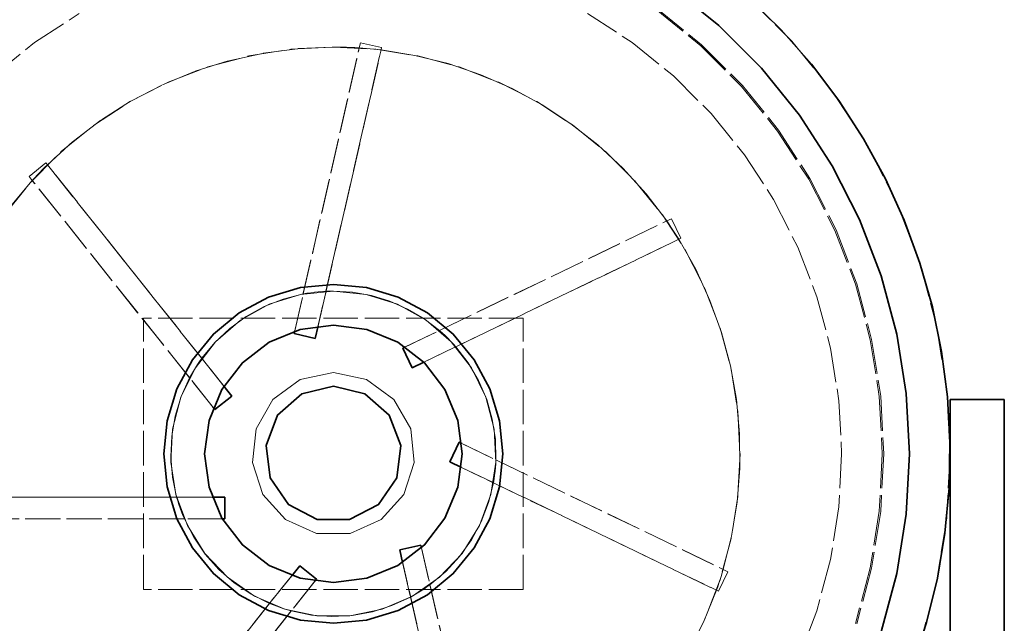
# Model space of a CAD drawing. Header units: millimetres. Extents: x 0 to 420, y 0 to 297.
# Tile 13 of 16: x 291 to 328, y 92 to 114. Entities that reach past the tile are written whole.
import ezdxf

# ---------------------------------------------------------------- set-up
doc = ezdxf.new("R2010")
doc.units = ezdxf.units.MM
doc.linetypes.add('DASHED', pattern=[1.524, 1.27, -0.254])
doc.layers.add('HIDDEN', color=7, linetype='DASHED', lineweight=13, true_color=0x969696)
doc.layers.add('OUTLINE', color=7, linetype='Continuous', lineweight=35, true_color=0x141414)

msp = doc.modelspace()

# ---------------------------------------------------------------- linework, layer by layer
at = {"layer": 'HIDDEN'}
for points in [[(315.24, 115.167), (316.969, 113.767), (318.542, 112.194), (319.942, 110.465), (321.153, 108.6), (322.163, 106.618), (322.96, 104.542), (323.536, 102.393), (323.884, 100.196), (324, 97.975), (323.884, 95.754), (323.536, 93.557), (322.96, 91.408), (322.163, 89.332), (321.153, 87.35), (319.942, 85.485), (318.542, 83.756), (316.969, 82.183), (315.24, 80.783), (313.375, 79.572), (311.393, 78.562), (309.317, 77.765), (307.168, 77.189)], [(317.973, 114.882), (319.657, 113.198), (321.155, 111.347), (322.452, 109.35), (323.533, 107.228), (324.387, 105.005), (325.003, 102.705), (325.375, 100.353), (325.5, 97.975), (325.375, 95.597), (325.003, 93.245), (324.387, 90.945), (323.533, 88.722), (322.452, 86.6), (321.155, 84.603), (319.657, 82.752), (317.973, 81.068), (316.122, 79.57), (314.125, 78.273), (312.003, 77.192)], [(290.204, 111.909), (291.729, 113.144), (293.375, 114.213)], [(290.204, 111.909), (291.729, 113.144), (293.375, 114.213)], [(290.204, 111.909), (291.729, 113.144), (293.375, 114.213)], [(290.204, 111.909), (291.729, 113.144), (293.375, 114.213)], [(290.204, 111.909), (291.729, 113.144), (293.375, 114.213)], [(290.204, 111.909), (291.729, 113.144), (293.375, 114.213)], [(290.204, 111.909), (291.729, 113.144), (293.375, 114.213)], [(290.204, 111.909), (291.729, 113.144), (293.375, 114.213)], [(290.204, 111.909), (291.729, 113.144), (293.375, 114.213)], [(290.204, 111.909), (291.729, 113.144), (293.375, 114.213)], [(290.204, 111.909), (291.729, 113.144), (293.375, 114.213)], [(290.204, 111.909), (291.729, 113.144), (293.375, 114.213)], [(290.204, 111.909), (291.729, 113.144), (293.375, 114.213)], [(290.204, 111.909), (291.729, 113.144), (293.375, 114.213)], [(290.204, 111.909), (291.729, 113.144), (293.375, 114.213)], [(290.204, 111.909), (291.729, 113.144), (293.375, 114.213)], [(290.204, 111.909), (291.729, 113.144), (293.375, 114.213)], [(290.204, 111.909), (291.729, 113.144), (293.375, 114.213)], [(290.204, 111.909), (291.729, 113.144), (293.375, 114.213)], [(290.204, 111.909), (291.729, 113.144), (293.375, 114.213)], [(290.204, 111.909), (291.729, 113.144), (293.375, 114.213)], [(290.204, 111.909), (291.729, 113.144), (293.375, 114.213)], [(290.204, 111.909), (291.729, 113.144), (293.375, 114.213)], [(290.204, 111.909), (291.729, 113.144), (293.375, 114.213)], [(290.204, 111.909), (291.729, 113.144), (293.375, 114.213)], [(290.204, 111.909), (291.729, 113.144), (293.375, 114.213)], [(290.204, 111.909), (291.729, 113.144), (293.375, 114.213)], [(290.204, 111.909), (291.729, 113.144), (293.375, 114.213)], [(312.125, 114.213), (313.771, 113.144), (315.296, 111.909), (316.684, 110.521), (317.919, 108.996), (318.988, 107.35), (319.879, 105.601), (320.582, 103.769), (321.09, 101.873), (321.397, 99.935), (321.5, 97.975), (321.397, 96.015), (321.09, 94.077), (320.582, 92.181), (319.879, 90.349)], [(312.125, 114.213), (313.771, 113.144), (315.296, 111.909), (316.684, 110.521), (317.919, 108.996), (318.988, 107.35), (319.879, 105.601), (320.582, 103.769), (321.09, 101.873), (321.397, 99.935), (321.5, 97.975), (321.397, 96.015), (321.09, 94.077), (320.582, 92.181), (319.879, 90.349)], [(312.125, 114.213), (313.771, 113.144), (315.296, 111.909), (316.684, 110.521), (317.919, 108.996), (318.988, 107.35), (319.879, 105.601), (320.582, 103.769), (321.09, 101.873), (321.397, 99.935), (321.5, 97.975), (321.397, 96.015), (321.09, 94.077), (320.582, 92.181), (319.879, 90.349)], [(312.125, 114.213), (313.771, 113.144), (315.296, 111.909), (316.684, 110.521), (317.919, 108.996), (318.988, 107.35), (319.879, 105.601), (320.582, 103.769), (321.09, 101.873), (321.397, 99.935), (321.5, 97.975), (321.397, 96.015), (321.09, 94.077), (320.582, 92.181), (319.879, 90.349)], [(312.125, 114.213), (313.771, 113.144), (315.296, 111.909), (316.684, 110.521), (317.919, 108.996), (318.988, 107.35), (319.879, 105.601), (320.582, 103.769), (321.09, 101.873), (321.397, 99.935), (321.5, 97.975), (321.397, 96.015), (321.09, 94.077), (320.582, 92.181), (319.879, 90.349)], [(312.125, 114.213), (313.771, 113.144), (315.296, 111.909), (316.684, 110.521), (317.919, 108.996), (318.988, 107.35), (319.879, 105.601), (320.582, 103.769), (321.09, 101.873), (321.397, 99.935), (321.5, 97.975), (321.397, 96.015), (321.09, 94.077), (320.582, 92.181), (319.879, 90.349)], [(312.125, 114.213), (313.771, 113.144), (315.296, 111.909), (316.684, 110.521), (317.919, 108.996), (318.988, 107.35), (319.879, 105.601), (320.582, 103.769), (321.09, 101.873), (321.397, 99.935), (321.5, 97.975), (321.397, 96.015), (321.09, 94.077), (320.582, 92.181), (319.879, 90.349)], [(312.125, 114.213), (313.771, 113.144), (315.296, 111.909), (316.684, 110.521), (317.919, 108.996), (318.988, 107.35), (319.879, 105.601), (320.582, 103.769), (321.09, 101.873), (321.397, 99.935), (321.5, 97.975), (321.397, 96.015), (321.09, 94.077), (320.582, 92.181), (319.879, 90.349)], [(312.125, 114.213), (313.771, 113.144), (315.296, 111.909), (316.684, 110.521), (317.919, 108.996), (318.988, 107.35), (319.879, 105.601), (320.582, 103.769), (321.09, 101.873), (321.397, 99.935), (321.5, 97.975), (321.397, 96.015), (321.09, 94.077), (320.582, 92.181), (319.879, 90.349)], [(312.125, 114.213), (313.771, 113.144), (315.296, 111.909), (316.684, 110.521), (317.919, 108.996), (318.988, 107.35), (319.879, 105.601), (320.582, 103.769), (321.09, 101.873), (321.397, 99.935), (321.5, 97.975), (321.397, 96.015), (321.09, 94.077), (320.582, 92.181), (319.879, 90.349)], [(312.125, 114.213), (313.771, 113.144), (315.296, 111.909), (316.684, 110.521), (317.919, 108.996), (318.988, 107.35), (319.879, 105.601), (320.582, 103.769), (321.09, 101.873), (321.397, 99.935), (321.5, 97.975), (321.397, 96.015), (321.09, 94.077), (320.582, 92.181), (319.879, 90.349)], [(312.125, 114.213), (313.771, 113.144), (315.296, 111.909), (316.684, 110.521), (317.919, 108.996), (318.988, 107.35), (319.879, 105.601), (320.582, 103.769), (321.09, 101.873), (321.397, 99.935), (321.5, 97.975), (321.397, 96.015), (321.09, 94.077), (320.582, 92.181), (319.879, 90.349)], [(312.125, 114.213), (313.771, 113.144), (315.296, 111.909), (316.684, 110.521), (317.919, 108.996), (318.988, 107.35), (319.879, 105.601), (320.582, 103.769), (321.09, 101.873), (321.397, 99.935), (321.5, 97.975), (321.397, 96.015), (321.09, 94.077), (320.582, 92.181), (319.879, 90.349)], [(312.125, 114.213), (313.771, 113.144), (315.296, 111.909), (316.684, 110.521), (317.919, 108.996), (318.988, 107.35), (319.879, 105.601), (320.582, 103.769), (321.09, 101.873), (321.397, 99.935), (321.5, 97.975), (321.397, 96.015), (321.09, 94.077), (320.582, 92.181), (319.879, 90.349)], [(312.125, 114.213), (313.771, 113.144), (315.296, 111.909), (316.684, 110.521), (317.919, 108.996), (318.988, 107.35), (319.879, 105.601), (320.582, 103.769), (321.09, 101.873), (321.397, 99.935), (321.5, 97.975), (321.397, 96.015), (321.09, 94.077), (320.582, 92.181), (319.879, 90.349)], [(312.125, 114.213), (313.771, 113.144), (315.296, 111.909), (316.684, 110.521), (317.919, 108.996), (318.988, 107.35), (319.879, 105.601), (320.582, 103.769), (321.09, 101.873), (321.397, 99.935), (321.5, 97.975), (321.397, 96.015), (321.09, 94.077), (320.582, 92.181), (319.879, 90.349)], [(312.125, 114.213), (313.771, 113.144), (315.296, 111.909), (316.684, 110.521), (317.919, 108.996), (318.988, 107.35), (319.879, 105.601), (320.582, 103.769), (321.09, 101.873), (321.397, 99.935), (321.5, 97.975), (321.397, 96.015), (321.09, 94.077), (320.582, 92.181), (319.879, 90.349)], [(312.125, 114.213), (313.771, 113.144), (315.296, 111.909), (316.684, 110.521), (317.919, 108.996), (318.988, 107.35), (319.879, 105.601), (320.582, 103.769), (321.09, 101.873), (321.397, 99.935), (321.5, 97.975), (321.397, 96.015), (321.09, 94.077), (320.582, 92.181), (319.879, 90.349)], [(312.125, 114.213), (313.771, 113.144), (315.296, 111.909), (316.684, 110.521), (317.919, 108.996), (318.988, 107.35), (319.879, 105.601), (320.582, 103.769), (321.09, 101.873), (321.397, 99.935), (321.5, 97.975), (321.397, 96.015), (321.09, 94.077), (320.582, 92.181), (319.879, 90.349)], [(312.125, 114.213), (313.771, 113.144), (315.296, 111.909), (316.684, 110.521), (317.919, 108.996), (318.988, 107.35), (319.879, 105.601), (320.582, 103.769), (321.09, 101.873), (321.397, 99.935), (321.5, 97.975), (321.397, 96.015), (321.09, 94.077), (320.582, 92.181), (319.879, 90.349)], [(312.125, 114.213), (313.771, 113.144), (315.296, 111.909), (316.684, 110.521), (317.919, 108.996), (318.988, 107.35), (319.879, 105.601), (320.582, 103.769), (321.09, 101.873), (321.397, 99.935), (321.5, 97.975), (321.397, 96.015), (321.09, 94.077), (320.582, 92.181), (319.879, 90.349)], [(312.125, 114.213), (313.771, 113.144), (315.296, 111.909), (316.684, 110.521), (317.919, 108.996), (318.988, 107.35), (319.879, 105.601), (320.582, 103.769), (321.09, 101.873), (321.397, 99.935), (321.5, 97.975), (321.397, 96.015), (321.09, 94.077), (320.582, 92.181), (319.879, 90.349)], [(312.125, 114.213), (313.771, 113.144), (315.296, 111.909), (316.684, 110.521), (317.919, 108.996), (318.988, 107.35), (319.879, 105.601), (320.582, 103.769), (321.09, 101.873), (321.397, 99.935), (321.5, 97.975), (321.397, 96.015), (321.09, 94.077), (320.582, 92.181), (319.879, 90.349)], [(312.125, 114.213), (313.771, 113.144), (315.296, 111.909), (316.684, 110.521), (317.919, 108.996), (318.988, 107.35), (319.879, 105.601), (320.582, 103.769), (321.09, 101.873), (321.397, 99.935), (321.5, 97.975), (321.397, 96.015), (321.09, 94.077), (320.582, 92.181), (319.879, 90.349)], [(312.125, 114.213), (313.771, 113.144), (315.296, 111.909), (316.684, 110.521), (317.919, 108.996), (318.988, 107.35), (319.879, 105.601), (320.582, 103.769), (321.09, 101.873), (321.397, 99.935), (321.5, 97.975), (321.397, 96.015), (321.09, 94.077), (320.582, 92.181), (319.879, 90.349)], [(312.125, 114.213), (313.771, 113.144), (315.296, 111.909), (316.684, 110.521), (317.919, 108.996), (318.988, 107.35), (319.879, 105.601), (320.582, 103.769), (321.09, 101.873), (321.397, 99.935), (321.5, 97.975), (321.397, 96.015), (321.09, 94.077), (320.582, 92.181), (319.879, 90.349)], [(312.125, 114.213), (313.771, 113.144), (315.296, 111.909), (316.684, 110.521), (317.919, 108.996), (318.988, 107.35), (319.879, 105.601), (320.582, 103.769), (321.09, 101.873), (321.397, 99.935), (321.5, 97.975), (321.397, 96.015), (321.09, 94.077), (320.582, 92.181), (319.879, 90.349)], [(312.125, 114.213), (313.771, 113.144), (315.296, 111.909), (316.684, 110.521), (317.919, 108.996), (318.988, 107.35), (319.879, 105.601), (320.582, 103.769), (321.09, 101.873), (321.397, 99.935), (321.5, 97.975), (321.397, 96.015), (321.09, 94.077), (320.582, 92.181), (319.879, 90.349)], [(314.653, 114.358), (316.3, 113.024), (317.799, 111.525), (319.133, 109.878), (320.287, 108.1), (321.249, 106.211), (322.009, 104.233), (322.557, 102.185), (322.889, 100.092), (323, 97.975), (322.889, 95.858), (322.557, 93.765), (322.009, 91.717)], [(314.653, 114.358), (316.3, 113.024), (317.799, 111.525), (319.133, 109.878), (320.287, 108.1), (321.249, 106.211), (322.009, 104.233), (322.557, 102.185), (322.889, 100.092), (323, 97.975), (322.889, 95.858), (322.557, 93.765), (322.009, 91.717)], [(314.653, 114.358), (316.3, 113.024), (317.799, 111.525), (319.133, 109.878), (320.287, 108.1), (321.249, 106.211), (322.009, 104.233), (322.557, 102.185), (322.889, 100.092), (323, 97.975), (322.889, 95.858), (322.557, 93.765), (322.009, 91.717)], [(314.653, 114.358), (316.3, 113.024), (317.799, 111.525), (319.133, 109.878), (320.287, 108.1), (321.249, 106.211), (322.009, 104.233), (322.557, 102.185), (322.889, 100.092), (323, 97.975), (322.889, 95.858), (322.557, 93.765), (322.009, 91.717)], [(314.653, 114.358), (316.3, 113.024), (317.799, 111.525), (319.133, 109.878), (320.287, 108.1), (321.249, 106.211), (322.009, 104.233), (322.557, 102.185), (322.889, 100.092), (323, 97.975), (322.889, 95.858), (322.557, 93.765), (322.009, 91.717)], [(314.653, 114.358), (316.3, 113.024), (317.799, 111.525), (319.133, 109.878), (320.287, 108.1), (321.249, 106.211), (322.009, 104.233), (322.557, 102.185), (322.889, 100.092), (323, 97.975), (322.889, 95.858), (322.557, 93.765), (322.009, 91.717)], [(314.653, 114.358), (316.3, 113.024), (317.799, 111.525), (319.133, 109.878), (320.287, 108.1), (321.249, 106.211), (322.009, 104.233), (322.557, 102.185), (322.889, 100.092), (323, 97.975), (322.889, 95.858), (322.557, 93.765), (322.009, 91.717)], [(314.653, 114.358), (316.3, 113.024), (317.799, 111.525), (319.133, 109.878), (320.287, 108.1), (321.249, 106.211), (322.009, 104.233), (322.557, 102.185), (322.889, 100.092), (323, 97.975), (322.889, 95.858), (322.557, 93.765), (322.009, 91.717)], [(314.653, 114.358), (316.3, 113.024), (317.799, 111.525), (319.133, 109.878), (320.287, 108.1), (321.249, 106.211), (322.009, 104.233), (322.557, 102.185), (322.889, 100.092), (323, 97.975), (322.889, 95.858), (322.557, 93.765), (322.009, 91.717)], [(314.653, 114.358), (316.3, 113.024), (317.799, 111.525), (319.133, 109.878), (320.287, 108.1), (321.249, 106.211), (322.009, 104.233), (322.557, 102.185), (322.889, 100.092), (323, 97.975), (322.889, 95.858), (322.557, 93.765), (322.009, 91.717)], [(314.653, 114.358), (316.3, 113.024), (317.799, 111.525), (319.133, 109.878), (320.287, 108.1), (321.249, 106.211), (322.009, 104.233), (322.557, 102.185), (322.889, 100.092), (323, 97.975), (322.889, 95.858), (322.557, 93.765), (322.009, 91.717)], [(314.653, 114.358), (316.3, 113.024), (317.799, 111.525), (319.133, 109.878), (320.287, 108.1), (321.249, 106.211), (322.009, 104.233), (322.557, 102.185), (322.889, 100.092), (323, 97.975), (322.889, 95.858), (322.557, 93.765), (322.009, 91.717)], [(314.653, 114.358), (316.3, 113.024), (317.799, 111.525), (319.133, 109.878), (320.287, 108.1), (321.249, 106.211), (322.009, 104.233), (322.557, 102.185), (322.889, 100.092), (323, 97.975), (322.889, 95.858), (322.557, 93.765), (322.009, 91.717)], [(314.653, 114.358), (316.3, 113.024), (317.799, 111.525), (319.133, 109.878), (320.287, 108.1), (321.249, 106.211), (322.009, 104.233), (322.557, 102.185), (322.889, 100.092), (323, 97.975), (322.889, 95.858), (322.557, 93.765), (322.009, 91.717)], [(314.653, 114.358), (316.3, 113.024), (317.799, 111.525), (319.133, 109.878), (320.287, 108.1), (321.249, 106.211), (322.009, 104.233), (322.557, 102.185), (322.889, 100.092), (323, 97.975), (322.889, 95.858), (322.557, 93.765), (322.009, 91.717)], [(314.653, 114.358), (316.3, 113.024), (317.799, 111.525), (319.133, 109.878), (320.287, 108.1), (321.249, 106.211), (322.009, 104.233), (322.557, 102.185), (322.889, 100.092), (323, 97.975), (322.889, 95.858), (322.557, 93.765), (322.009, 91.717)], [(314.653, 114.358), (316.3, 113.024), (317.799, 111.525), (319.133, 109.878), (320.287, 108.1), (321.249, 106.211), (322.009, 104.233), (322.557, 102.185), (322.889, 100.092), (323, 97.975), (322.889, 95.858), (322.557, 93.765), (322.009, 91.717)], [(314.653, 114.358), (316.3, 113.024), (317.799, 111.525), (319.133, 109.878), (320.287, 108.1), (321.249, 106.211), (322.009, 104.233), (322.557, 102.185), (322.889, 100.092), (323, 97.975), (322.889, 95.858), (322.557, 93.765), (322.009, 91.717)], [(314.653, 114.358), (316.3, 113.024), (317.799, 111.525), (319.133, 109.878), (320.287, 108.1), (321.249, 106.211), (322.009, 104.233), (322.557, 102.185), (322.889, 100.092), (323, 97.975), (322.889, 95.858), (322.557, 93.765), (322.009, 91.717)], [(314.653, 114.358), (316.3, 113.024), (317.799, 111.525), (319.133, 109.878), (320.287, 108.1), (321.249, 106.211), (322.009, 104.233), (322.557, 102.185), (322.889, 100.092), (323, 97.975), (322.889, 95.858), (322.557, 93.765), (322.009, 91.717)], [(314.682, 114.398), (316.333, 113.061), (317.836, 111.558), (319.173, 109.907), (320.33, 108.125), (321.295, 106.232), (322.056, 104.248), (322.606, 102.196), (322.939, 100.097), (323.05, 97.975), (322.939, 95.853), (322.606, 93.754), (322.056, 91.702)], [(314.682, 114.398), (316.333, 113.061), (317.836, 111.558), (319.173, 109.907), (320.33, 108.125), (321.295, 106.232), (322.056, 104.248), (322.606, 102.196), (322.939, 100.097), (323.05, 97.975), (322.939, 95.853), (322.606, 93.754), (322.056, 91.702)], [(290.615, 106.792), (291.603, 108.012), (292.713, 109.122), (293.933, 110.11), (295.25, 110.965), (296.649, 111.678), (298.115, 112.241), (299.631, 112.647), (301.182, 112.893), (302.75, 112.975)], [(290.615, 106.792), (291.603, 108.012), (292.713, 109.122), (293.933, 110.11), (295.25, 110.965), (296.649, 111.678), (298.115, 112.241), (299.631, 112.647), (301.182, 112.893), (302.75, 112.975)], [(292.2, 108.638), (293.163, 109.511), (294.197, 110.298), (295.296, 110.992), (296.451, 111.588), (297.653, 112.083), (298.893, 112.471), (300.163, 112.75), (301.452, 112.919), (302.75, 112.975)], [(292.2, 108.638), (293.163, 109.511), (294.197, 110.298), (295.296, 110.992), (296.451, 111.588), (297.653, 112.083), (298.893, 112.471), (300.163, 112.75), (301.452, 112.919), (302.75, 112.975)], [(302.75, 112.975), (302.909, 112.974), (303.069, 112.972), (303.228, 112.967), (303.387, 112.961), (303.546, 112.954), (303.705, 112.945)], [(302.75, 112.975), (304.318, 112.893), (305.869, 112.647), (307.385, 112.241), (308.851, 111.678), (310.25, 110.965), (311.567, 110.11), (312.787, 109.122), (313.897, 108.012), (314.885, 106.792), (315.74, 105.475), (316.453, 104.076), (317.016, 102.61), (317.422, 101.094), (317.668, 99.543), (317.75, 97.975), (317.668, 96.407), (317.422, 94.856), (317.016, 93.34), (316.453, 91.874), (315.74, 90.475)], [(302.75, 112.975), (302.909, 112.974), (303.069, 112.972), (303.228, 112.967), (303.387, 112.961), (303.546, 112.954), (303.705, 112.945)], [(302.75, 112.975), (304.318, 112.893), (305.869, 112.647), (307.385, 112.241), (308.851, 111.678), (310.25, 110.965), (311.567, 110.11), (312.787, 109.122), (313.897, 108.012), (314.885, 106.792), (315.74, 105.475), (316.453, 104.076), (317.016, 102.61), (317.422, 101.094), (317.668, 99.543), (317.75, 97.975), (317.668, 96.407), (317.422, 94.856), (317.016, 93.34), (316.453, 91.874), (315.74, 90.475)], [(303.705, 112.945), (303.748, 113.133)], [(303.705, 112.945), (303.748, 113.133)], [(304.528, 112.955), (303.748, 113.133)], [(304.528, 112.955), (303.748, 113.133)], [(301.3, 102.409), (303.705, 112.945)], [(301.634, 103.87), (303.705, 112.945)], [(302.08, 102.231), (304.509, 112.872)], [(302.477, 103.969), (304.509, 112.872)], [(303.705, 112.945), (303.839, 112.935), (303.973, 112.925), (304.107, 112.913), (304.241, 112.901), (304.375, 112.887), (304.509, 112.872)], [(303.705, 112.945), (303.839, 112.935), (303.973, 112.925), (304.107, 112.913), (304.241, 112.901), (304.375, 112.887), (304.509, 112.872)], [(304.509, 112.872), (304.528, 112.955)], [(304.509, 112.872), (304.528, 112.955)], [(304.509, 112.872), (305.758, 112.67), (306.986, 112.364), (308.183, 111.956), (309.342, 111.449), (310.455, 110.845), (311.512, 110.15), (312.507, 109.368), (313.432, 108.505), (314.282, 107.568), (315.049, 106.562)], [(304.509, 112.872), (305.758, 112.67), (306.986, 112.364), (308.183, 111.956), (309.342, 111.449), (310.455, 110.845), (311.512, 110.15), (312.507, 109.368), (313.432, 108.505), (314.282, 107.568), (315.049, 106.562)], [(292.147, 108.705), (291.521, 108.206)], [(292.147, 108.705), (291.521, 108.206)], [(291.642, 108.055), (291.733, 108.154), (291.824, 108.253), (291.917, 108.35), (292.01, 108.447), (292.105, 108.543), (292.2, 108.638)], [(291.642, 108.055), (291.733, 108.154), (291.824, 108.253), (291.917, 108.35), (292.01, 108.447), (292.105, 108.543), (292.2, 108.638)], [(292.2, 108.638), (292.147, 108.705)], [(292.2, 108.638), (292.147, 108.705)], [(299.005, 100.105), (292.2, 108.638)], [(297.894, 101.499), (292.2, 108.638)], [(287.836, 96.375), (287.754, 97.638), (287.779, 98.903), (287.91, 100.161), (288.147, 101.404), (288.488, 102.623), (288.931, 103.808), (289.471, 104.952), (290.107, 106.046), (290.832, 107.083), (291.642, 108.055)], [(287.836, 96.375), (287.754, 97.638), (287.779, 98.903), (287.91, 100.161), (288.147, 101.404), (288.488, 102.623), (288.931, 103.808), (289.471, 104.952), (290.107, 106.046), (290.832, 107.083), (291.642, 108.055)], [(291.642, 108.055), (291.521, 108.206)], [(291.642, 108.055), (291.521, 108.206)], [(298.38, 99.606), (291.642, 108.055)], [(297.445, 100.778), (291.642, 108.055)], [(305.313, 101.873), (315.049, 106.562)], [(306.663, 102.523), (315.049, 106.562)], [(315.049, 106.562), (315.223, 106.646)], [(315.049, 106.562), (315.223, 106.646)], [(315.049, 106.562), (315.126, 106.451), (315.201, 106.34), (315.276, 106.228), (315.349, 106.115), (315.422, 106.002), (315.493, 105.888)], [(315.049, 106.562), (315.126, 106.451), (315.201, 106.34), (315.276, 106.228), (315.349, 106.115), (315.422, 106.002), (315.493, 105.888)], [(315.57, 105.925), (315.223, 106.646)], [(315.57, 105.925), (315.223, 106.646)], [(305.66, 101.152), (315.493, 105.888)], [(307.266, 101.926), (315.493, 105.888)], [(315.493, 105.888), (315.57, 105.925)], [(315.493, 105.888), (315.57, 105.925)], [(315.493, 105.888), (316.115, 104.786), (316.641, 103.635), (317.069, 102.444), (317.394, 101.221), (317.616, 99.976), (317.732, 98.716), (317.741, 97.45), (317.643, 96.189), (317.44, 94.94), (317.132, 93.713)], [(315.493, 105.888), (316.115, 104.786), (316.641, 103.635), (317.069, 102.444), (317.394, 101.221), (317.616, 99.976), (317.732, 98.716), (317.741, 97.45), (317.643, 96.189), (317.44, 94.94), (317.132, 93.713)], [(302.75, 91.725), (303.969, 91.845), (305.142, 92.201), (306.222, 92.778), (307.169, 93.556), (307.947, 94.503), (308.524, 95.583), (308.88, 96.756), (309, 97.975), (308.88, 99.194), (308.524, 100.367), (307.947, 101.447), (307.169, 102.394), (306.222, 103.172), (305.142, 103.749), (303.969, 104.105), (302.75, 104.225), (301.531, 104.105), (300.358, 103.749), (299.278, 103.172), (298.331, 102.394), (297.553, 101.447), (296.976, 100.367), (296.62, 99.194), (296.5, 97.975), (296.62, 96.756), (296.976, 95.583), (297.553, 94.503), (298.331, 93.556), (299.278, 92.778), (300.358, 92.201), (301.531, 91.845), (302.75, 91.725)], [(302.75, 103.975), (303.958, 103.852), (305.116, 103.489), (306.178, 102.9), (307.099, 102.109), (307.842, 101.149), (308.377, 100.059), (308.681, 98.884), (308.742, 97.671), (308.558, 96.471), (308.137, 95.333), (307.495, 94.302), (306.658, 93.422), (305.662, 92.729), (304.546, 92.25), (303.357, 92.006), (302.143, 92.006), (300.954, 92.25), (299.838, 92.729), (298.842, 93.422), (298.005, 94.302), (297.363, 95.333), (296.942, 96.471), (296.758, 97.671), (296.819, 98.884), (297.123, 100.059), (297.658, 101.149), (298.401, 102.109), (299.322, 102.9), (300.384, 103.489), (301.542, 103.852), (302.75, 103.975)], [(301.634, 103.87), (301.773, 103.895), (301.913, 103.916), (302.054, 103.934), (302.194, 103.949), (302.336, 103.961), (302.477, 103.969)], [(302.185, 102.691), (302.477, 103.969)], [(302.477, 103.969), (302.522, 103.971), (302.568, 103.972), (302.613, 103.973), (302.659, 103.974), (302.704, 103.975), (302.75, 103.975)], [(302.75, 103.975), (303.459, 103.933), (304.158, 103.808), (304.837, 103.6), (305.487, 103.314), (306.098, 102.954), (306.663, 102.523)], [(297.894, 101.499), (298.375, 102.081), (298.926, 102.598), (299.537, 103.042), (300.199, 103.406), (300.902, 103.683), (301.634, 103.87)], [(301.322, 102.505), (301.634, 103.87)], [(295.75, 92.975), (295.75, 102.975)], [(309.75, 102.975), (295.75, 102.975)], [(295.75, 92.975), (295.75, 102.975)], [(309.75, 102.975), (295.75, 102.975)], [(309.75, 92.975), (309.75, 102.975)], [(309.75, 92.975), (309.75, 102.975)], [(302.75, 102.725), (303.979, 102.563), (305.125, 102.089), (306.109, 101.334), (306.864, 100.35), (307.338, 99.204), (307.5, 97.975), (307.338, 96.746), (306.864, 95.6), (306.109, 94.616), (305.125, 93.861), (303.979, 93.387), (302.75, 93.225), (301.521, 93.387), (300.375, 93.861), (299.391, 94.616), (298.636, 95.6), (298.162, 96.746), (298, 97.975), (298.162, 99.204), (298.636, 100.35), (299.391, 101.334), (300.375, 102.089), (301.521, 102.563), (302.75, 102.725)], [(302.75, 93.225), (303.979, 93.387), (305.125, 93.861), (306.109, 94.616), (306.864, 95.6), (307.338, 96.746), (307.5, 97.975), (307.338, 99.204), (306.864, 100.35), (306.109, 101.334), (305.125, 102.089), (303.979, 102.563), (302.75, 102.725)], [(305.402, 101.916), (306.663, 102.523)], [(306.663, 102.523), (306.769, 102.43), (306.873, 102.334), (306.975, 102.235), (307.074, 102.134), (307.171, 102.031), (307.266, 101.926)], [(302.08, 102.231), (301.3, 102.409)], [(305.66, 101.152), (305.313, 101.873)], [(306.085, 101.357), (307.266, 101.926)], [(307.266, 101.926), (307.727, 101.327), (308.108, 100.675), (308.405, 99.98), (308.612, 99.253), (308.726, 98.507), (308.746, 97.751)], [(297.445, 100.778), (297.513, 100.902), (297.583, 101.025), (297.657, 101.146), (297.733, 101.266), (297.812, 101.383), (297.894, 101.499)], [(298.711, 100.474), (297.894, 101.499)], [(296.967, 96.375), (296.812, 97.114), (296.751, 97.867), (296.785, 98.622), (296.914, 99.367), (297.135, 100.089), (297.445, 100.778)], [(298.318, 99.683), (297.445, 100.778)], [(302.75, 100.975), (303.97, 100.716), (304.979, 99.982), (305.603, 98.902), (305.734, 97.661), (305.348, 96.475), (304.513, 95.548), (303.374, 95.041), (302.126, 95.041), (300.987, 95.548), (300.152, 96.475), (299.766, 97.661), (299.897, 98.902), (300.521, 99.982), (301.53, 100.716), (302.75, 100.975)], [(302.75, 100.975), (303.97, 100.716), (304.979, 99.982), (305.603, 98.902), (305.734, 97.661), (305.348, 96.475), (304.513, 95.548), (303.374, 95.041), (302.126, 95.041), (300.987, 95.548), (300.152, 96.475), (299.766, 97.661), (299.897, 98.902), (300.521, 99.982), (301.53, 100.716), (302.75, 100.975)], [(302.75, 100.475), (303.912, 100.189), (304.807, 99.395), (305.232, 98.276), (305.088, 97.088), (304.408, 96.104), (303.348, 95.548), (302.152, 95.548), (301.092, 96.104), (300.412, 97.088), (300.268, 98.276), (300.693, 99.395), (301.588, 100.189), (302.75, 100.475)], [(299.005, 100.105), (298.38, 99.606)], [(327.5, 99.975), (325.5, 99.975)], [(325.5, 74.225), (325.5, 99.975)], [(327.5, 71.225), (327.5, 99.975)], [(307.048, 97.681), (307.395, 98.402)], [(307.395, 98.402), (317.132, 93.713)], [(307.484, 98.359), (308.746, 97.751)], [(308.746, 97.751), (308.739, 97.61), (308.729, 97.469), (308.715, 97.328), (308.698, 97.187), (308.678, 97.047), (308.654, 96.908)], [(308.746, 97.751), (317.132, 93.713)], [(307.048, 97.681), (316.882, 92.945)], [(307.474, 97.476), (308.654, 96.908)], [(308.654, 96.908), (308.473, 96.174), (308.202, 95.469), (307.843, 94.804), (307.405, 94.189), (306.892, 93.634), (306.313, 93.148)], [(308.654, 96.908), (316.882, 92.945)], [(298.75, 96.375), (287.836, 96.375)], [(296.967, 96.375), (287.836, 96.375)], [(298.278, 96.375), (296.967, 96.375)], [(297.251, 95.575), (297.196, 95.705), (297.144, 95.837), (297.095, 95.97), (297.049, 96.104), (297.007, 96.239), (296.967, 96.375)], [(298.75, 96.375), (298.75, 95.575)], [(298.75, 95.575), (287.943, 95.575)], [(297.251, 95.575), (287.943, 95.575)], [(298.651, 95.575), (297.251, 95.575)], [(300.395, 92.456), (299.721, 92.796), (299.094, 93.218), (298.525, 93.715), (298.023, 94.28), (297.596, 94.903), (297.251, 95.575)], [(305.2, 94.431), (305.98, 94.609)], [(305.98, 94.609), (308.385, 84.074)], [(306.002, 94.513), (306.313, 93.148)], [(305.2, 94.431), (307.629, 83.791)], [(301.507, 93.85), (294.702, 85.317)], [(301.507, 93.85), (302.132, 93.351)], [(305.305, 93.971), (305.597, 92.693)], [(317.132, 93.713), (317.093, 93.584), (317.053, 93.456), (317.012, 93.327), (316.97, 93.2), (316.926, 93.072), (316.882, 92.945)], [(317.132, 93.713), (317.093, 93.584), (317.053, 93.456), (317.012, 93.327), (316.97, 93.2), (316.926, 93.072), (316.882, 92.945)], [(317.132, 93.713), (317.306, 93.629)], [(317.132, 93.713), (317.306, 93.629)], [(302.132, 93.351), (295.395, 84.902)], [(301.212, 93.481), (300.395, 92.456)], [(316.959, 92.908), (317.306, 93.629)], [(316.959, 92.908), (317.306, 93.629)], [(302.071, 93.274), (301.198, 92.179)], [(306.313, 93.148), (306.199, 93.065), (306.082, 92.985), (305.963, 92.908), (305.843, 92.833), (305.72, 92.762), (305.597, 92.693)], [(306.313, 93.148), (308.385, 84.074)], [(309.75, 92.975), (295.75, 92.975)], [(309.75, 92.975), (295.75, 92.975)], [(305.597, 92.693), (304.91, 92.377), (304.19, 92.15), (303.446, 92.016), (302.692, 91.975), (301.938, 92.03), (301.198, 92.179)], [(305.597, 92.693), (307.629, 83.791)], [(316.882, 92.945), (316.407, 91.772), (315.836, 90.643), (315.172, 89.567), (314.419, 88.55), (313.583, 87.6), (312.67, 86.724), (311.687, 85.928), (310.639, 85.217), (309.536, 84.598), (308.385, 84.074)], [(316.882, 92.945), (316.407, 91.772), (315.836, 90.643), (315.172, 89.567), (314.419, 88.55), (313.583, 87.6), (312.67, 86.724), (311.687, 85.928), (310.639, 85.217), (309.536, 84.598), (308.385, 84.074)], [(316.882, 92.945), (316.959, 92.908)], [(316.882, 92.945), (316.959, 92.908)], [(300.395, 92.456), (294.702, 85.317)], [(301.198, 92.179), (301.061, 92.218), (300.926, 92.259), (300.792, 92.304), (300.658, 92.351), (300.526, 92.402), (300.395, 92.456)], [(301.198, 92.179), (295.395, 84.902)]]:
    msp.add_lwpolyline(points, dxfattribs=at)
at = {"layer": 'OUTLINE'}
for points in [[(315.24, 115.167), (316.969, 113.767), (318.542, 112.194), (319.942, 110.465), (321.153, 108.6), (322.163, 106.618), (322.96, 104.542), (323.536, 102.393), (323.884, 100.196), (324, 97.975), (323.884, 95.754), (323.536, 93.557), (322.96, 91.408), (322.163, 89.332), (321.153, 87.35), (319.942, 85.485), (318.542, 83.756), (316.969, 82.183), (315.24, 80.783), (313.375, 79.572), (311.393, 78.562), (309.317, 77.765), (307.168, 77.189)], [(318.073, 114.79), (319.273, 113.613), (320.383, 112.35), (321.396, 111.009), (322.307, 109.597), (323.112, 108.121), (323.806, 106.59), (324.384, 105.012), (324.845, 103.395), (325.185, 101.749), (325.402, 100.082), (325.496, 98.404), (325.466, 96.724), (325.311, 95.05), (325.034, 93.392), (324.634, 91.759), (324.116, 90.16)], [(302.75, 91.725), (303.969, 91.845), (305.142, 92.201), (306.222, 92.778), (307.169, 93.556), (307.947, 94.503), (308.524, 95.583), (308.88, 96.756), (309, 97.975), (308.88, 99.194), (308.524, 100.367), (307.947, 101.447), (307.169, 102.394), (306.222, 103.172), (305.142, 103.749), (303.969, 104.105), (302.75, 104.225), (301.531, 104.105), (300.358, 103.749), (299.278, 103.172), (298.331, 102.394), (297.553, 101.447), (296.976, 100.367), (296.62, 99.194), (296.5, 97.975), (296.62, 96.756), (296.976, 95.583), (297.553, 94.503), (298.331, 93.556), (299.278, 92.778), (300.358, 92.201), (301.531, 91.845), (302.75, 91.725)], [(302.75, 93.225), (303.979, 93.387), (305.125, 93.861), (306.109, 94.616), (306.864, 95.6), (307.338, 96.746), (307.5, 97.975), (307.338, 99.204), (306.864, 100.35), (306.109, 101.334), (305.125, 102.089), (303.979, 102.563), (302.75, 102.725), (301.521, 102.563), (300.375, 102.089), (299.391, 101.334), (298.636, 100.35), (298.162, 99.204), (298, 97.975), (298.162, 96.746), (298.636, 95.6), (299.391, 94.616), (300.375, 93.861), (301.521, 93.387), (302.75, 93.225)], [(301.3, 102.409), (301.322, 102.505)], [(302.08, 102.231), (302.185, 102.691)], [(302.08, 102.231), (301.3, 102.409)], [(305.313, 101.873), (305.402, 101.916)], [(305.66, 101.152), (305.313, 101.873)], [(305.66, 101.152), (306.085, 101.357)], [(299.005, 100.105), (298.711, 100.474)], [(302.75, 100.475), (303.912, 100.189), (304.807, 99.395), (305.232, 98.276), (305.088, 97.088), (304.408, 96.104), (303.348, 95.548), (302.152, 95.548), (301.092, 96.104), (300.412, 97.088), (300.268, 98.276), (300.693, 99.395), (301.588, 100.189), (302.75, 100.475)], [(299.005, 100.105), (298.38, 99.606)], [(325.5, 74.225), (325.5, 99.975)], [(327.5, 99.975), (325.5, 99.975)], [(327.5, 71.225), (327.5, 99.975)], [(298.38, 99.606), (298.318, 99.683)], [(307.048, 97.681), (307.395, 98.402)], [(307.395, 98.402), (307.484, 98.359)], [(307.048, 97.681), (307.474, 97.476)], [(298.75, 96.375), (298.278, 96.375)], [(298.75, 96.375), (298.75, 95.575)], [(298.75, 95.575), (298.651, 95.575)], [(305.2, 94.431), (305.98, 94.609)], [(305.98, 94.609), (306.002, 94.513)], [(305.2, 94.431), (305.305, 93.971)], [(301.507, 93.85), (301.212, 93.481)], [(301.507, 93.85), (302.132, 93.351)], [(302.132, 93.351), (302.071, 93.274)]]:
    msp.add_lwpolyline(points, dxfattribs=at)

doc.saveas('drawing.dxf')
